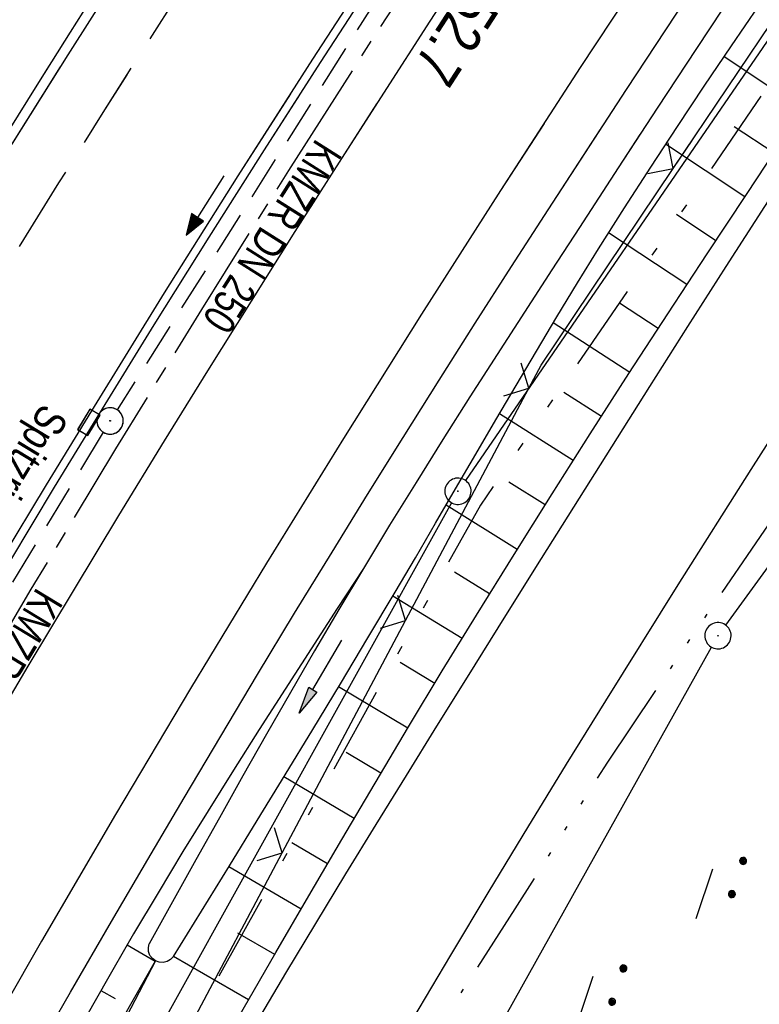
# Model space of a CAD drawing. Extents: x 510908 to 511586, y 472554 to 473315.
# Tile 4 of 34: x 511006 to 511048, y 472663 to 472719. Entities that reach past the tile are written whole.
import ezdxf

# ---------------------------------------------------------------- set-up
doc = ezdxf.new("R2010")
doc.units = 0
doc.header["$LTSCALE"] = 10
doc.header["$MEASUREMENT"] = 0
for name, pattern in [('ACAD_ISO14W100', [25.5, 12, -3, 0.5, -3, 0.5, -3, 0.5, -3]), ('ACHSE', [5.5, 4, -0.5, 0.5, -0.5]), ('AUSGEZOGEN', [0]), ('LT00', [0]), ('LT05', [0.7, 0.5, -0.2]), ('LT09', [0.54, 0.2, -0.1, 0.02, -0.1, 0.02, -0.1]), ('STRICHLINIE2', [0.375, 0.25, -0.125])]:
    doc.linetypes.add(name, pattern=pattern)
doc.layers.get('0').update_dxf_attribs({"linetype": 'LT00'})
for name, color, linetype in [('-AX-020', 250, 'ACHSE'), ('-Halt-Pfeil', 4, 'LT00'), ('-Haltung', 182, 'STRICHLINIE2'), ('-Haltungsbeschriftung', 182, 'LT00'), ('-ST-20-1', 250, 'LT00'), ('DFK_AB_L', 21, 'LT00'), ('DFK_AB_P', 7, 'LT00'), ('DFK_NUTZUNG', 250, 'LT00'), ('GEMARKUNGSGRENZE', 3, 'LT09'), ('PFEIL', 140, 'AUSGEZOGEN'), ('RINNE_TEXT', 11, 'Continuous'), ('TELEKOM', 210, 'ACAD_ISO14W100'), ('V93_AFBR_BAB', 250, 'LT00'), ('V93_BOESCH', 250, 'LT00'), ('V93_BOSCHUNG', 250, 'LT00'), ('V93_GRABEN', 250, 'LT00'), ('V93_KA_PRUF', 182, 'LT00'), ('V93_LD_MARK', 250, 'LT00'), ('V93_LG_MARK', 250, 'LT05'), ('V93_RINNE', 182, 'LT00'), ('V93_SINKK', 182, 'LT00'), ('V93_ZAUN', 40, 'LT00'), ('V94_AFBR_BAB', 250, 'LT00'), ('V94_BOESCH', 250, 'LT00'), ('V94_BOSCHUNG', 250, 'LT00'), ('V94_GRABEN', 250, 'LT00'), ('V94_KA_PRUF', 182, 'LT00'), ('V94_LD_MARK', 250, 'LT00'), ('V94_LG_MARK', 250, 'LT05'), ('V94_RINNE', 182, 'LT00'), ('V94_SINKK', 182, 'LT00'), ('V94_ZAUN', 40, 'LT00')]:
    doc.layers.add(name, color=color, linetype=linetype)
doc.styles.add('Arial', font='ARIAL.TTF')
doc.styles.add('Beschrift', font='ARIAL.TTF')
doc.styles.add('Haltungsbeschriftung', font='ARIAL.TTF', dxfattribs={"width": 0.75})

# ---------------------------------------------------------------- blocks, each defined once
blk = doc.blocks.new('SYMB0003')
at = {"color": 0, "linetype": 'ByBlock'}
for p, q in [((-0.015712, 0), (0.010166, 0.012015)), ((0, -0.021257), (-0.015712, 0)), ((0.010166, 0.012015), (0, -0.021257))]:
    blk.add_line(p, q, dxfattribs=at)
for points in [[(-0.031395, 0.499013), (-0.093691, 0.491144), (-0.154509, 0.475528), (-0.21289, 0.452414), (-0.267913, 0.422164), (-0.318712, 0.385257), (-0.364484, 0.342274), (-0.404509, 0.293893), (-0.438154, 0.240877), (-0.464888, 0.184062), (-0.484292, 0.124345), (-0.496058, 0.062667), (-0.5, 0)], [(0.5, 0), (0.496057, 0.062667), (0.484292, 0.124345), (0.464888, 0.184062), (0.438153, 0.240877), (0.404509, 0.293893), (0.364484, 0.342274), (0.318712, 0.385257), (0.267913, 0.422164), (0.21289, 0.452414), (0.154509, 0.475528), (0.093691, 0.491144), (0.031395, 0.499013), (-0.031395, 0.499013)], [(-0.5, 0), (-0.496058, -0.062667), (-0.484292, -0.124345), (-0.464888, -0.184062), (-0.438154, -0.240877), (-0.404509, -0.293893), (-0.364485, -0.342274), (-0.318712, -0.385257), (-0.267914, -0.422164), (-0.21289, -0.452414), (-0.154509, -0.475529), (-0.093691, -0.491144), (-0.031395, -0.499014), (0.031395, -0.499014)], [(0.031395, -0.499014), (0.093691, -0.491144), (0.154509, -0.475529), (0.21289, -0.452414), (0.267914, -0.422164), (0.318712, -0.385257), (0.364485, -0.342274), (0.404509, -0.293893), (0.438154, -0.240877), (0.464889, -0.184062), (0.484292, -0.124345), (0.496058, -0.062667), (0.5, 0)]]:
    blk.add_lwpolyline(points, dxfattribs=at)
blk = doc.blocks.new('SYMB0024')
at = {"color": 0, "linetype": 'ByBlock'}
for p, q in [((-0.5, 0.5), (0, 0)), ((0, 0), (0.5, 0.5))]:
    blk.add_line(p, q, dxfattribs=at)
blk = doc.blocks.new('Pfreil3')
at = {"layer": 'PFEIL'}
blk.add_hatch(color=256, dxfattribs=at).paths.add_polyline_path([(-1.549, 0.273), (-1.549, -0.273), (0, 0)])
for p, q in [((-1.549, 0), (-4.831, 0)), ((-1.549, -0.273), (-1.549, 0.273)), ((-1.549, 0.273), (0, 0)), ((0, 0), (-1.549, -0.273))]:
    blk.add_line(p, q, dxfattribs=at)
blk = doc.blocks.new('SYMB0652')
at = {"color": 0, "linetype": 'ByBlock'}
blk.add_lwpolyline([(-0.15, -0.075), (0.15, -0.075), (0.15, 0.075), (-0.15, 0.075), (-0.15, -0.075)], dxfattribs=at)
blk = doc.blocks.new('SYMB7270')
at = {"color": 0, "linetype": 'ByBlock'}
for p, q in [((-0.215, 0.537919), (-0.215, 0.512081)), ((-0.21, 0.507895), (-0.21, 0.542105)), ((-0.205, 0.544164), (-0.205, 0.505836)), ((-0.2, 0.505204), (-0.2, 0.544796)), ((-0.195, 0.544164), (-0.195, 0.505836)), ((-0.19, 0.507895), (-0.19, 0.542105)), ((-0.185, 0.537919), (-0.185, 0.512081)), ((-0.18, 0.524874), (-0.18, 0.525146)), ((-0.015, 0.537919), (-0.015, 0.512081)), ((-0.01, 0.507895), (-0.01, 0.542105)), ((-0.005, 0.544164), (-0.005, 0.505836)), ((0, 0.505204), (0, 0.544796)), ((0.005, 0.544164), (0.005, 0.505836)), ((0.01, 0.507895), (0.01, 0.542105)), ((0.015, 0.537919), (0.015, 0.512081)), ((0.02, 0.524874), (0.02, 0.525146)), ((-0.1, 0.375), (0.2, 0.375)), ((-1.015, 0.087919), (-1.015, 0.062081)), ((-1.01, 0.057894), (-1.01, 0.092105)), ((-1.005, 0.094164), (-1.005, 0.055836)), ((-1, 0.055203), (-1, 0.094796)), ((-0.995, 0.094164), (-0.995, 0.055836)), ((-0.99, 0.057894), (-0.99, 0.092105)), ((-0.985, 0.087919), (-0.985, 0.062081)), ((-0.98, 0.074874), (-0.98, 0.075145)), ((-0.815, 0.087919), (-0.815, 0.062081)), ((-0.81, 0.057894), (-0.81, 0.092105)), ((-0.805, 0.094164), (-0.805, 0.055836)), ((-0.8, 0.055203), (-0.8, 0.094796)), ((-0.795, 0.094164), (-0.795, 0.055836)), ((-0.79, 0.057894), (-0.79, 0.092105)), ((-0.785, 0.087919), (-0.785, 0.062081)), ((-0.78, 0.074874), (-0.78, 0.075145)), ((0.585, 0.087919), (0.585, 0.062081)), ((0.59, 0.057895), (0.59, 0.092105)), ((0.595, 0.094164), (0.595, 0.055836)), ((0.6, 0.055204), (0.6, 0.094796)), ((0.605, 0.094164), (0.605, 0.055836)), ((0.61, 0.057895), (0.61, 0.092105)), ((0.615, 0.087919), (0.615, 0.062081)), ((0.62, 0.074874), (0.62, 0.075146)), ((0.785, 0.087919), (0.785, 0.062081)), ((0.79, 0.057895), (0.79, 0.092105)), ((0.795, 0.094164), (0.795, 0.055836)), ((0.8, 0.055204), (0.8, 0.094796)), ((0.805, 0.094164), (0.805, 0.055836)), ((0.81, 0.057895), (0.81, 0.092105)), ((0.815, 0.087919), (0.815, 0.062081)), ((0.82, 0.074874), (0.82, 0.075146)), ((-0.9, -0.075), (-0.6, -0.075)), ((0.7, -0.075), (1, -0.075)), ((-0.215, -0.362081), (-0.215, -0.387919)), ((-0.21, -0.392105), (-0.21, -0.357895)), ((-0.205, -0.355836), (-0.205, -0.394164)), ((-0.2, -0.394796), (-0.2, -0.355204)), ((-0.195, -0.355836), (-0.195, -0.394164)), ((-0.19, -0.392105), (-0.19, -0.357895)), ((-0.185, -0.362081), (-0.185, -0.387919)), ((-0.18, -0.375126), (-0.18, -0.374855)), ((-0.015, -0.362081), (-0.015, -0.387919)), ((-0.01, -0.392105), (-0.01, -0.357895)), ((-0.005, -0.355836), (-0.005, -0.394164)), ((0, -0.394796), (0, -0.355204)), ((0.005, -0.355836), (0.005, -0.394164)), ((0.01, -0.392105), (0.01, -0.357895)), ((0.015, -0.362081), (0.015, -0.387919)), ((0.02, -0.375126), (0.02, -0.374855)), ((-0.1, -0.525), (0.2, -0.525))]:
    blk.add_line(p, q, dxfattribs=at)
for points in [[(-0.18, 0.525), (-0.181981, 0.533678), (-0.18753, 0.540637), (-0.19555, 0.544499), (-0.20445, 0.544499), (-0.21247, 0.540637), (-0.218019, 0.533678), (-0.22, 0.525), (-0.218019, 0.516322), (-0.21247, 0.509363), (-0.20445, 0.505501), (-0.19555, 0.505501), (-0.18753, 0.509363), (-0.181981, 0.516322), (-0.18, 0.525)], [(-0.01247, 0.540637), (-0.018019, 0.533678), (-0.02, 0.525), (-0.018019, 0.516322), (-0.01247, 0.509363), (-0.00445, 0.505501)], [(0.00445, 0.544499), (-0.00445, 0.544499), (-0.01247, 0.540637)], [(-0.00445, 0.505501), (0.00445, 0.505501), (0.01247, 0.509363), (0.018019, 0.516322), (0.02, 0.525)], [(0.02, 0.525), (0.018019, 0.533678), (0.01247, 0.540637), (0.00445, 0.544499)], [(-0.98, 0.075), (-0.981981, 0.083678), (-0.98753, 0.090637), (-0.99555, 0.094498), (-1.00445, 0.094498), (-1.01247, 0.090637), (-1.018019, 0.083678), (-1.02, 0.075), (-1.018019, 0.066322), (-1.01247, 0.059363), (-1.00445, 0.055501), (-0.99555, 0.055501), (-0.98753, 0.059363), (-0.981981, 0.066322), (-0.98, 0.075)], [(-0.78, 0.075), (-0.781981, 0.083678), (-0.78753, 0.090637), (-0.79555, 0.094498), (-0.80445, 0.094498), (-0.81247, 0.090637), (-0.818019, 0.083678), (-0.82, 0.075), (-0.818019, 0.066322), (-0.81247, 0.059363), (-0.80445, 0.055501), (-0.79555, 0.055501), (-0.78753, 0.059363), (-0.781981, 0.066322), (-0.78, 0.075)], [(0.62, 0.075), (0.618019, 0.083678), (0.61247, 0.090637), (0.60445, 0.094499), (0.59555, 0.094499), (0.58753, 0.090637), (0.581981, 0.083678), (0.58, 0.075), (0.581981, 0.066322), (0.58753, 0.059363), (0.59555, 0.055501), (0.60445, 0.055501), (0.61247, 0.059363), (0.618019, 0.066322), (0.62, 0.075)], [(0.82, 0.075), (0.818019, 0.083678), (0.81247, 0.090637), (0.80445, 0.094499), (0.79555, 0.094499), (0.78753, 0.090637), (0.781981, 0.083678), (0.78, 0.075), (0.781981, 0.066322), (0.78753, 0.059363), (0.79555, 0.055501), (0.80445, 0.055501), (0.81247, 0.059363), (0.818019, 0.066322), (0.82, 0.075)], [(-0.18, -0.375), (-0.181981, -0.366322), (-0.18753, -0.359363), (-0.19555, -0.355501), (-0.20445, -0.355501), (-0.21247, -0.359363), (-0.218019, -0.366322), (-0.22, -0.375), (-0.218019, -0.383678), (-0.21247, -0.390637), (-0.20445, -0.394499), (-0.19555, -0.394499), (-0.18753, -0.390637), (-0.181981, -0.383678), (-0.18, -0.375)], [(-0.01247, -0.359363), (-0.018019, -0.366322), (-0.02, -0.375), (-0.018019, -0.383678), (-0.01247, -0.390637), (-0.00445, -0.394499)], [(0.00445, -0.355501), (-0.00445, -0.355501), (-0.01247, -0.359363)], [(-0.00445, -0.394499), (0.00445, -0.394499), (0.01247, -0.390637), (0.018019, -0.383678), (0.02, -0.375)], [(0.02, -0.375), (0.018019, -0.366322), (0.01247, -0.359363), (0.00445, -0.355501)]]:
    blk.add_lwpolyline(points, dxfattribs=at)
blk = doc.blocks.new('SYMB0070')
at = {"color": 0, "linetype": 'ByBlock'}
for p, q in [((-0.5, 0), (0.2, 0)), ((0.5, 0), (0.2, 0.1)), ((0.2, 0.1), (0.2, 0)), ((0.468, 0), (0.21, 0.086)), ((0.21, 0.086), (0.21, -0.086)), ((0.21, -0.086), (0.468, 0)), ((0.22, -0.072), (0.437, 0)), ((0.23, -0.058), (0.405, 0)), ((0.24, -0.045), (0.374, 0)), ((0.342, 0), (0.25, 0.031)), ((0.25, 0.031), (0.25, -0.031)), ((0.25, -0.031), (0.342, 0)), ((0.26, -0.017), (0.31, 0)), ((0.27, -0.003), (0.279, 0))]:
    blk.add_line(p, q, dxfattribs=at)
for points in [[(0.2, 0), (0.2, -0.1), (0.5, 0)], [(0.437, 0), (0.22, 0.072), (0.22, -0.072)], [(0.405, 0), (0.23, 0.058), (0.23, -0.058)], [(0.374, 0), (0.24, 0.045), (0.24, -0.045)], [(0.31, 0), (0.26, 0.017), (0.26, -0.017)], [(0.279, 0), (0.27, 0.003), (0.27, -0.003)]]:
    blk.add_lwpolyline(points, dxfattribs=at)

msp = doc.modelspace()

# ---------------------------------------------------------------- linework, layer by layer
at = {"layer": '-AX-020', "ltscale": 0.2, "flags": 128}
msp.add_lwpolyline([(511480.547, 473221.704), (511477.572, 473218.186), (511475.548, 473215.811), (511467.291, 473206.202), (511458.976, 473196.642), (511450.605, 473187.132), (511442.182, 473177.667), (511433.709, 473168.249), (511425.188, 473158.872), (511416.622, 473149.537), (511408.014, 473140.241), (511399.365, 473130.982), (511390.679, 473121.758), (511381.958, 473112.568), (511373.205, 473103.409), (511364.421, 473094.278), (511355.61, 473085.175), (511346.772, 473076.096), (511337.912, 473067.039), (511329.031, 473058.003), (511320.132, 473048.986), (511311.216, 473039.984), (511302.286, 473030.997), (511293.345, 473022.02), (511284.394, 473013.053), (511275.436, 473004.094), (511266.473, 472995.139), (511255.909, 472984.591), (511236.789, 472965.502), (511230.177, 472958.9), (511223.567, 472952.294), (511216.964, 472945.683), (511210.368, 472939.063), (511203.785, 472932.433), (511197.215, 472925.788), (511190.663, 472919.125), (511184.131, 472912.443), (511177.622, 472905.739), (511171.139, 472899.01), (511164.685, 472892.252), (511158.263, 472885.464), (511151.877, 472878.643), (511145.529, 472871.786), (511139.222, 472864.891), (511132.96, 472857.955), (511126.746, 472850.976), (511120.583, 472843.952), (511114.476, 472836.881), (511109.32, 472830.82), (511103.322, 472823.655), (511097.386, 472816.438), (511091.511, 472809.171), (511085.699, 472801.854), (511079.95, 472794.488), (511074.265, 472787.072), (511068.642, 472779.609), (511063.084, 472772.097), (511057.591, 472764.538), (511052.162, 472756.933), (511046.799, 472749.281), (511041.501, 472741.584), (511036.27, 472733.841), (511031.105, 472726.054), (511026.007, 472718.223), (511020.976, 472710.349), (511016.012, 472702.431), (511011.117, 472694.472), (511006.29, 472686.471), (511001.532, 472678.429), (510996.842, 472670.347), (510992.818, 472663.272)], dxfattribs=at)
at = {"layer": '-Haltung'}
for p, q in [((511026.245, 472720.476), (511011.209, 472696.7)), ((511010.419, 472695.424), (510993.247, 472667.081))]:
    msp.add_line(p, q, dxfattribs=at)
at = {"layer": 'DFK_AB_L'}
for p, q in [((511082.026, 472766.872), (511031.075, 472692.678)), ((511045.921, 472684.427), (511097.929, 472755.964)), ((511030.286, 472691.404), (511008.12, 472651.502)), ((511021.607, 472641.127), (511045.114, 472683.165))]:
    msp.add_line(p, q, dxfattribs=at)
at = {"layer": 'GEMARKUNGSGRENZE', "ltscale": 2.5, "flags": 128}
msp.add_lwpolyline([(511338.816, 472915.913), (511340.719, 472885.882), (511337.388, 472885.57), (511309.655, 472881.528), (511259.852, 472877.768), (511252.986, 472872.448), (511243.285, 472879.226), (511234.252, 472878.215), (511233.258, 472867.438), (511216.033, 472862.714), (511207.797, 472857.961), (511191.39, 472853.613), (511190.752, 472855.636), (511140.812, 472836.029), (511125.011, 472817.797), (511083.654, 472766.593), (511031.927, 472691.269), (511009.322, 472650.577)], dxfattribs=at)
at = {"layer": 'TELEKOM', "ltscale": 0.05, "flags": 128}
msp.add_lwpolyline([(511019.969, 472642.387), (511020.438, 472643.202), (511022.022, 472646.235), (511024.135, 472651.249), (511028.097, 472659.23), (511033.921, 472668.242), (511039.203, 472676.619), (511044.42, 472684.403), (511051.03, 472694.015), (511057.105, 472702.986), (511061.739, 472709.887), (511067.22, 472717.539), (511072.832, 472725.19), (511085.343, 472741.254), (511094.092, 472752.55), (511098.905, 472758.532), (511103.081, 472764.004), (511107.615, 472769.18), (511110.409, 472772.201), (511113.88, 472775.805), (511119.802, 472781.768), (511125.358, 472787.688), (511130.245, 472792.716), (511134.537, 472796.266), (511139.793, 472800.629), (511143.293, 472803.179), (511146.475, 472805.768), (511153.213, 472810.056), (511159.357, 472814.124), (511167.372, 472818.882), (511171.887, 472821.396), (511179.29, 472825.39), (511183.304, 472827.348), (511189.595, 472830.157), (511195.22, 472832.375), (511199.366, 472833.855), (511204.622, 472835.852), (511210.47, 472837.7), (511222.276, 472841.171), (511251.5, 472848.853), (511287.824, 472856.064), (511307.783, 472859.884), (511326.595, 472862.484), (511361.458, 472866.273), (511376.394, 472867.459)], dxfattribs=at)
at = {"layer": 'V93_AFBR_BAB'}
for points in [[(511028.068, 472661.967), (511030.239, 472665.613), (511032.427, 472669.25), (511034.63, 472672.878), (511036.848, 472676.497), (511039.079, 472680.108), (511043.206, 472686.72), (511047.373, 472693.306), (511051.581, 472699.867), (511055.829, 472706.402), (511060.118, 472712.909), (511064.448, 472719.389), (511068.82, 472725.84), (511073.233, 472732.262), (511075.437, 472735.435), (511077.653, 472738.599), (511079.883, 472741.754), (511082.128, 472744.898), (511084.389, 472748.031), (511086.669, 472751.151)], [(510994.44, 472662.025), (510995.191, 472663.345), (510997.131, 472666.725), (510999.084, 472670.098), (511001.047, 472673.465), (511003.585, 472677.783), (511006.139, 472682.09), (511008.713, 472686.387), (511011.305, 472690.671), (511013.919, 472694.943), (511016.385, 472698.928), (511018.868, 472702.902), (511021.369, 472706.865), (511023.885, 472710.819), (511026.415, 472714.764), (511029.066, 472718.866), (511031.732, 472722.958), (511034.416, 472727.039), (511037.117, 472731.108), (511039.838, 472735.164), (511042.082, 472738.475), (511044.339, 472741.777), (511046.608, 472745.071), (511048.888, 472748.357)], [(511006.221, 472659.461), (511008.548, 472663.503), (511010.889, 472667.536), (511012.953, 472671.065), (511015.028, 472674.587), (511017.115, 472678.102), (511019.216, 472681.608), (511021.333, 472685.106), (511023.465, 472688.593), (511025.488, 472691.866), (511027.525, 472695.13), (511029.575, 472698.386), (511031.637, 472701.634), (511033.711, 472704.875), (511035.795, 472708.109), (511040.255, 472714.964), (511044.755, 472721.792), (511049.295, 472728.593)], [(511010.339, 472721.101), (511008.526, 472718.236), (511006.723, 472715.364), (511004.928, 472712.486), (511003.14, 472709.604), (511001.356, 472706.719), (510999.574, 472703.833), (510998.087, 472701.422), (510996.602, 472699.01), (510995.121, 472696.596), (510993.646, 472694.178), (510992.178, 472691.756), (510990.72, 472689.329), (510989.274, 472686.894), (510987.84, 472684.453), (510986.422, 472682.002), (510985.116, 472679.712), (510983.823, 472677.414), (510982.539, 472675.111), (510981.263, 472672.804), (510981.014, 472672.352)], [(511019.157, 472661.749), (511020.84, 472664.587), (511022.539, 472667.416), (511024.251, 472670.237), (511025.975, 472673.052), (511027.708, 472675.861), (511029.448, 472678.665), (511031.194, 472681.467), (511032.943, 472684.266), (511035.098, 472687.71), (511037.255, 472691.152), (511039.418, 472694.591), (511041.586, 472698.026), (511043.762, 472701.455), (511045.948, 472704.879), (511048.145, 472708.295)]]:
    msp.add_lwpolyline(points, dxfattribs=at)
at = {"layer": 'V93_BOESCH'}
for points in [[(511018.391, 472662.533), (511020.259, 472665.762), (511022.135, 472668.987), (511024.02, 472672.205), (511025.918, 472675.416), (511027.83, 472678.619), (511029.757, 472681.812), (511031.702, 472684.995), (511033.847, 472688.457), (511036.014, 472691.905), (511038.2, 472695.342), (511040.404, 472698.767), (511042.624, 472702.182), (511044.858, 472705.589), (511047.103, 472708.987), (511049.359, 472712.379)], [(511025.254, 472687.662), (511023.762, 472685.367), (511022.273, 472683.071), (511020.789, 472680.771), (511019.313, 472678.467), (511017.847, 472676.157), (511016.396, 472673.838), (511014.96, 472671.51), (511013.543, 472669.171), (511012.148, 472666.819), (511010.963, 472664.779), (511009.794, 472662.731), (511008.637, 472660.674), (511007.492, 472658.611), (511006.354, 472656.544), (511005.222, 472654.473), (511004.937, 472653.95)], [(511006.388, 472652.834), (511007.795, 472655.349), (511009.656, 472658.66), (511011.521, 472661.969), (511013.388, 472665.278)], [(511013.388, 472665.278), (511011.288, 472661.228), (511009.187, 472657.179), (511007.084, 472653.13), (511006.775, 472652.536)]]:
    msp.add_lwpolyline(points, dxfattribs=at)
at = {"layer": 'V93_BOSCHUNG'}
for p, q in [((511050.336, 472713.841), (511045.826, 472716.83)), ((511048.671, 472711.346), (511046.411, 472712.843)), ((511047.011, 472708.847), (511042.495, 472711.84)), ((511045.356, 472706.345), (511043.108, 472707.835)), ((511043.713, 472703.847), (511039.242, 472706.785)), ((511042.078, 472701.344), (511039.864, 472702.786)), ((511040.45, 472698.837), (511036.086, 472701.655)), ((511038.83, 472696.324), (511036.686, 472697.697)), ((511037.22, 472693.805), (511033.011, 472696.475)), ((511035.619, 472691.279), (511033.555, 472692.577)), ((511034.029, 472688.747), (511029.973, 472691.273)), ((511032.45, 472686.208), (511030.452, 472687.441)), ((511030.884, 472683.661), (511026.928, 472686.079)), ((511029.329, 472681.106), (511027.36, 472682.299)), ((511027.786, 472678.545), (511023.842, 472680.91)), ((511026.252, 472675.978), (511024.268, 472677.157)), ((511024.723, 472673.397), (511020.724, 472675.773)), ((511023.207, 472670.82), (511021.179, 472672.013)), ((511021.699, 472668.239), (511017.575, 472670.642)), ((511020.196, 472665.654), (511018.095, 472666.866)), ((511011.787, 472666.202), (511013.383, 472665.268)), ((511018.694, 472663.057), (511014.418, 472665.525)), ((511010.284, 472663.593), (511011.099, 472663.129))]:
    msp.add_line(p, q, dxfattribs=at)
at = {"layer": 'V93_GRABEN'}
for points in [[(511048.738, 472724.076), (511046.489, 472720.693), (511044.25, 472717.302), (511042.018, 472713.906), (511039.793, 472710.506), (511037.573, 472707.102), (511036.003, 472704.69), (511034.437, 472702.276), (511032.878, 472699.858), (511031.326, 472697.435), (511029.786, 472695.005), (511028.259, 472692.567), (511026.748, 472690.12), (511025.254, 472687.662), (511023.851, 472685.312), (511022.464, 472682.952), (511021.092, 472680.583), (511019.732, 472678.208), (511018.382, 472675.826), (511017.04, 472673.439), (511015.705, 472671.048), (511014.373, 472668.655), (511013.044, 472666.261)], [(511014.417, 472665.524), (511016.015, 472668.112), (511017.611, 472670.701), (511019.204, 472673.292), (511020.792, 472675.885), (511022.374, 472678.483), (511023.948, 472681.086), (511025.512, 472683.694), (511027.065, 472686.31), (511028.219, 472688.271), (511029.367, 472690.235), (511030.514, 472692.2), (511031.66, 472694.165), (511032.809, 472696.129), (511033.962, 472698.09), (511035.122, 472700.046), (511036.292, 472701.997), (511037.474, 472703.94), (511038.67, 472705.874), (511040.147, 472708.214), (511041.645, 472710.54), (511043.163, 472712.854), (511044.698, 472715.157), (511046.247, 472717.452), (511047.807, 472719.739)], [(511014.417, 472665.524), (511014.262, 472665.357), (511014.065, 472665.241), (511013.843, 472665.188), (511013.615, 472665.2), (511013.401, 472665.278), (511013.217, 472665.414), (511013.081, 472665.597), (511013.003, 472665.811), (511012.991, 472666.039), (511013.044, 472666.261)]]:
    msp.add_lwpolyline(points, dxfattribs=at)
at = {"layer": 'V93_LD_MARK'}
for points in [[(511063.313, 472753.841), (511057.774, 472745.993), (511052.299, 472738.099), (511046.89, 472730.159), (511042.234, 472723.209), (511037.629, 472716.226), (511033.075, 472709.209), (511028.575, 472702.158), (511024.128, 472695.074), (511019.737, 472687.956), (511015.401, 472680.805), (511011.123, 472673.62), (511006.902, 472666.401), (511002.74, 472659.15), (511001.361, 472656.7)], [(510981.455, 472672.013), (510982.527, 472673.914), (510983.977, 472676.473), (510985.435, 472679.028), (510986.901, 472681.578), (510989.045, 472685.264), (510991.209, 472688.938), (510993.393, 472692.601), (510995.594, 472696.253), (510997.81, 472699.897), (511000.039, 472703.532), (511004.203, 472710.25), (511008.407, 472716.944), (511012.65, 472723.612), (511014.549, 472726.569), (511016.458, 472729.52), (511018.377, 472732.463), (511020.309, 472735.399), (511022.255, 472738.325), (511024.217, 472741.242), (511026.196, 472744.147), (511027.9, 472746.616), (511029.619, 472749.074), (511031.355, 472751.521)]]:
    msp.add_lwpolyline(points, dxfattribs=at)
at = {"layer": 'V93_LG_MARK', "flags": 128}
msp.add_lwpolyline([(510984.222, 472669.884), (510985.191, 472671.586), (510987.557, 472675.706), (510989.938, 472679.818), (510992.067, 472683.467), (510994.207, 472687.109), (510996.361, 472690.744), (510998.528, 472694.37), (511000.71, 472697.987), (511002.908, 472701.595), (511005.39, 472705.624), (511007.892, 472709.641), (511010.412, 472713.646), (511012.949, 472717.64), (511015.502, 472721.625), (511018.153, 472725.729), (511020.82, 472729.822), (511023.505, 472733.904), (511026.21, 472737.972), (511028.935, 472742.027), (511031.623, 472745.981), (511034.331, 472749.921), (511037.059, 472753.847), (511039.806, 472757.761), (511042.571, 472761.661), (511045.535, 472765.802), (511048.518, 472769.928), (511051.52, 472774.042), (511054.538, 472778.143), (511057.574, 472782.231), (511059.133, 472784.318), (511060.695, 472786.402), (511062.259, 472788.485), (511063.824, 472790.567)], dxfattribs=at)
at = {"layer": 'V93_RINNE'}
for points in [[(510991.316, 472664.427), (510992.777, 472666.998), (510995.137, 472671.111), (510997.514, 472675.215), (511000.018, 472679.499), (511002.539, 472683.772), (511005.08, 472688.033), (511007.64, 472692.283), (511010.222, 472696.52), (511013.322, 472701.542), (511016.452, 472706.546), (511019.612, 472711.53), (511022.801, 472716.496), (511025.507, 472720.661), (511028.232, 472724.813), (511030.975, 472728.953), (511033.735, 472733.082), (511036.511, 472737.2), (511039.193, 472741.147), (511041.89, 472745.085), (511044.602, 472749.012), (511047.33, 472752.927)], [(511044.183, 472749.265), (511041.459, 472745.32), (511038.751, 472741.364), (511036.057, 472737.398), (511033.282, 472733.28), (511030.522, 472729.152), (511027.78, 472725.012), (511025.056, 472720.86), (511022.351, 472716.696), (511018.094, 472710.048), (511013.889, 472703.367), (511009.738, 472696.652), (511007.159, 472692.419), (511004.601, 472688.174), (511002.062, 472683.917), (510999.543, 472679.648), (510997.042, 472675.369), (510994.661, 472671.256), (510992.298, 472667.133), (510990.931, 472664.724)]]:
    msp.add_lwpolyline(points, dxfattribs=at)
at = {"layer": 'V93_ZAUN'}
for p, q in [((511042.933, 472710.463), (511051.305, 472722.909)), ((511027.655, 472684.691), (511034.693, 472697.937)), ((511020.617, 472671.444), (511027.655, 472684.691)), ((511013.58, 472658.198), (511020.617, 472671.444))]:
    msp.add_line(p, q, dxfattribs=at)
msp.add_lwpolyline([(511034.693, 472697.937), (511035.393, 472699.255), (511042.933, 472710.463)], dxfattribs=at)
at = {"layer": 'V94_AFBR_BAB'}
for points in [[(511007.33, 472716.331), (511006.723, 472715.363), (511004.928, 472712.486), (511003.14, 472709.604), (511001.356, 472706.719), (510999.574, 472703.833), (510998.087, 472701.422), (510996.602, 472699.01), (510995.121, 472696.596), (510993.646, 472694.179), (510992.178, 472691.756), (510990.72, 472689.329), (510989.274, 472686.894), (510987.84, 472684.453), (510986.422, 472682.002), (510985.116, 472679.712), (510983.823, 472677.414), (510982.539, 472675.111), (510981.263, 472672.804), (510981.014, 472672.352)], [(510994.44, 472662.025), (510995.191, 472663.345), (510997.131, 472666.725), (510999.084, 472670.098), (511001.047, 472673.465), (511003.585, 472677.783), (511006.139, 472682.09), (511008.713, 472686.387), (511011.305, 472690.671), (511013.919, 472694.943), (511016.385, 472698.928), (511018.868, 472702.902), (511021.369, 472706.866), (511023.885, 472710.819), (511026.02, 472714.148)], [(511003.647, 472654.942), (511003.911, 472655.41), (511006.221, 472659.461), (511008.548, 472663.503), (511010.889, 472667.536), (511012.953, 472671.065), (511015.028, 472674.587), (511017.115, 472678.102), (511019.216, 472681.608), (511021.333, 472685.106), (511023.465, 472688.593), (511025.488, 472691.866), (511027.525, 472695.13), (511029.575, 472698.386), (511031.637, 472701.634), (511033.711, 472704.875), (511035.795, 472708.109), (511038.757, 472712.661)], [(511011.733, 472648.722), (511012.963, 472650.936), (511014.458, 472653.599), (511015.967, 472656.254), (511017.491, 472658.9), (511019.157, 472661.749), (511020.84, 472664.587), (511022.539, 472667.416), (511024.251, 472670.237), (511025.975, 472673.052), (511027.708, 472675.861), (511029.449, 472678.665), (511031.194, 472681.467), (511032.943, 472684.266), (511035.098, 472687.71), (511037.255, 472691.152), (511039.418, 472694.591), (511041.586, 472698.026), (511043.762, 472701.455), (511045.948, 472704.879), (511048.145, 472708.295), (511050.115, 472711.335)], [(511017.786, 472644.066), (511019.005, 472646.25), (511021.381, 472650.452), (511023.782, 472654.64), (511025.915, 472658.309), (511028.068, 472661.967), (511030.239, 472665.613), (511032.427, 472669.25), (511034.63, 472672.878), (511036.848, 472676.497), (511039.079, 472680.108), (511043.206, 472686.72), (511047.373, 472693.306), (511051.581, 472699.867), (511055.829, 472706.402), (511058.44, 472710.363)]]:
    msp.add_lwpolyline(points, dxfattribs=at)
at = {"layer": 'V94_BOESCH'}
for points in [[(511010.873, 472649.384), (511011.364, 472650.254), (511013.079, 472653.273), (511014.802, 472656.288), (511016.53, 472659.3), (511018.391, 472662.533), (511020.259, 472665.762), (511022.135, 472668.987), (511024.02, 472672.205), (511025.918, 472675.416), (511027.83, 472678.619), (511029.757, 472681.813), (511031.702, 472684.995), (511033.847, 472688.457), (511036.014, 472691.905), (511038.2, 472695.342), (511040.404, 472698.767), (511042.624, 472702.182), (511044.858, 472705.589), (511047.103, 472708.987), (511048.769, 472711.492)], [(511025.254, 472687.662), (511023.762, 472685.367), (511022.273, 472683.071), (511020.789, 472680.771), (511019.313, 472678.467), (511017.847, 472676.157), (511016.396, 472673.838), (511014.96, 472671.51), (511013.543, 472669.171), (511012.148, 472666.819), (511010.963, 472664.779), (511009.794, 472662.731), (511008.637, 472660.674), (511007.492, 472658.611), (511006.354, 472656.544), (511005.222, 472654.473), (511004.937, 472653.95)], [(511006.388, 472652.834), (511007.795, 472655.349), (511009.656, 472658.66), (511011.521, 472661.97), (511013.388, 472665.278)], [(511013.388, 472665.278), (511011.288, 472661.228), (511009.187, 472657.179), (511007.084, 472653.13), (511006.775, 472652.536)]]:
    msp.add_lwpolyline(points, dxfattribs=at)
at = {"layer": 'V94_BOSCHUNG'}
for p, q in [((511047.011, 472708.847), (511042.495, 472711.84)), ((511045.356, 472706.345), (511043.108, 472707.835)), ((511043.713, 472703.847), (511039.241, 472706.785)), ((511042.078, 472701.344), (511039.864, 472702.786)), ((511040.45, 472698.837), (511036.086, 472701.655)), ((511038.83, 472696.324), (511036.686, 472697.697)), ((511037.22, 472693.805), (511033.011, 472696.475)), ((511035.619, 472691.279), (511033.555, 472692.577)), ((511034.029, 472688.747), (511029.973, 472691.273)), ((511032.45, 472686.208), (511030.452, 472687.441)), ((511030.884, 472683.661), (511026.928, 472686.079)), ((511029.329, 472681.106), (511027.36, 472682.299)), ((511027.786, 472678.546), (511023.842, 472680.91)), ((511026.252, 472675.978), (511024.268, 472677.157)), ((511024.723, 472673.397), (511020.724, 472675.773)), ((511023.207, 472670.82), (511021.179, 472672.013)), ((511021.699, 472668.239), (511017.575, 472670.642)), ((511020.196, 472665.654), (511018.095, 472666.866)), ((511011.787, 472666.202), (511013.383, 472665.268)), ((511018.694, 472663.057), (511014.418, 472665.525)), ((511010.284, 472663.593), (511011.099, 472663.129))]:
    msp.add_line(p, q, dxfattribs=at)
at = {"layer": 'V94_GRABEN'}
for points in [[(511041.03, 472712.396), (511039.793, 472710.506), (511037.573, 472707.102), (511036.003, 472704.69), (511034.437, 472702.276), (511032.878, 472699.858), (511031.326, 472697.435), (511029.786, 472695.005), (511028.259, 472692.567), (511026.748, 472690.12), (511025.254, 472687.662), (511023.851, 472685.312), (511022.464, 472682.952), (511021.092, 472680.584), (511019.732, 472678.208), (511018.382, 472675.826), (511017.04, 472673.439), (511015.705, 472671.048), (511014.373, 472668.655), (511013.044, 472666.261)], [(511014.417, 472665.524), (511016.015, 472668.112), (511017.611, 472670.701), (511019.204, 472673.292), (511020.792, 472675.885), (511022.374, 472678.483), (511023.948, 472681.086), (511025.512, 472683.694), (511027.065, 472686.31), (511028.219, 472688.271), (511029.367, 472690.235), (511030.514, 472692.2), (511031.66, 472694.165), (511032.809, 472696.129), (511033.962, 472698.09), (511035.122, 472700.046), (511036.292, 472701.997), (511037.474, 472703.94), (511038.67, 472705.874), (511040.147, 472708.214), (511041.646, 472710.54), (511042.733, 472712.197)], [(511014.417, 472665.524), (511014.262, 472665.357), (511014.065, 472665.242), (511013.843, 472665.188), (511013.615, 472665.2), (511013.401, 472665.278), (511013.217, 472665.414), (511013.081, 472665.597), (511013.003, 472665.811), (511012.991, 472666.039), (511013.044, 472666.261)]]:
    msp.add_lwpolyline(points, dxfattribs=at)
at = {"layer": 'V94_LD_MARK'}
for points in [[(510981.455, 472672.013), (510982.527, 472673.914), (510983.977, 472676.473), (510985.435, 472679.028), (510986.901, 472681.578), (510989.045, 472685.264), (510991.209, 472688.938), (510993.393, 472692.601), (510995.594, 472696.253), (510997.81, 472699.897), (511000.039, 472703.532), (511004.203, 472710.25), (511007.975, 472716.255)], [(511035.558, 472713.035), (511033.075, 472709.209), (511028.575, 472702.158), (511024.128, 472695.074), (511019.737, 472687.956), (511015.401, 472680.805), (511011.123, 472673.62), (511006.902, 472666.401), (511002.74, 472659.15), (511001.361, 472656.7)]]:
    msp.add_lwpolyline(points, dxfattribs=at)
at = {"layer": 'V94_LG_MARK', "flags": 128}
msp.add_lwpolyline([(510984.222, 472669.884), (510985.191, 472671.586), (510987.557, 472675.706), (510989.938, 472679.818), (510992.067, 472683.467), (510994.207, 472687.109), (510996.361, 472690.744), (510998.528, 472694.37), (511000.71, 472697.987), (511002.908, 472701.595), (511005.39, 472705.624), (511007.892, 472709.641), (511010.412, 472713.646), (511011.787, 472715.81)], dxfattribs=at)
at = {"layer": 'V94_RINNE'}
for points in [[(511021.088, 472714.724), (511018.094, 472710.048), (511013.889, 472703.367), (511009.738, 472696.652), (511007.159, 472692.419), (511004.601, 472688.174), (511002.062, 472683.917), (510999.543, 472679.648), (510997.042, 472675.369), (510994.661, 472671.256), (510992.298, 472667.133), (510990.931, 472664.724)], [(510991.316, 472664.427), (510992.777, 472666.998), (510995.137, 472671.111), (510997.514, 472675.215), (511000.018, 472679.499), (511002.539, 472683.772), (511005.08, 472688.033), (511007.64, 472692.283), (511010.222, 472696.52), (511013.322, 472701.542), (511016.452, 472706.546), (511019.612, 472711.53), (511021.623, 472714.662)]]:
    msp.add_lwpolyline(points, dxfattribs=at)
at = {"layer": 'V94_ZAUN'}
for p, q in [((511042.933, 472710.463), (511044, 472712.049)), ((511027.655, 472684.691), (511034.693, 472697.937)), ((511020.617, 472671.444), (511027.655, 472684.691)), ((511013.58, 472658.198), (511020.617, 472671.444))]:
    msp.add_line(p, q, dxfattribs=at)
msp.add_lwpolyline([(511034.693, 472697.937), (511035.393, 472699.255), (511042.933, 472710.463)], dxfattribs=at)

# ---------------------------------------------------------------- block references
at = {"layer": '-Halt-Pfeil', "xscale": 3.999999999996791, "yscale": 4, "zscale": 4, "rotation": 237.6912821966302}
msp.add_blockref('SYMB0070', (511016.224, 472708.35), dxfattribs=at)
at = {"layer": 'DFK_AB_P', "xscale": 1.499999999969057, "yscale": 1.5, "zscale": 1.5, "rotation": 251.2881100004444}
for p in [(511030.65, 472692.06), (511045.48, 472683.82)]:
    msp.add_blockref('SYMB0003', p, dxfattribs=at)
at = {"layer": 'DFK_NUTZUNG', "xscale": 10, "yscale": 10, "zscale": 10, "rotation": 251.28826}
msp.add_blockref('SYMB7270', (511042.997, 472661.752), dxfattribs=at)
at = {"layer": 'PFEIL', "rotation": 239.5767866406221}
msp.add_blockref('Pfreil3', (511021.587, 472679.411), dxfattribs=at)
at = {"layer": 'V93_KA_PRUF', "xscale": 1.499999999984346, "yscale": 1.5, "zscale": 1.5, "rotation": 232.4313115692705}
msp.add_blockref('SYMB0003', (511010.808, 472696.066), dxfattribs=at)
at = {"layer": 'V93_SINKK', "xscale": 4.500000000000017, "yscale": 4.5, "zscale": 4.5, "rotation": 238.6464507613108}
msp.add_blockref('SYMB0652', (511009.596, 472695.99), dxfattribs=at)
at = {"layer": 'V93_ZAUN', "yscale": 2.100000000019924, "zscale": 2.1}
for p, xscale, rotation in [((511042.933, 472710.463), 2.099999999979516, 56.07068219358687), ((511034.693, 472697.937), 2.099999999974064, 62.01954219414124), ((511027.655, 472684.691), 2.099999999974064, 62.01954219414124), ((511020.617, 472671.444), 2.099999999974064, 62.01954219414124)]:
    msp.add_blockref('SYMB0024', p, dxfattribs=dict(at, xscale=xscale, rotation=rotation))
at = {"layer": 'V94_KA_PRUF', "xscale": 1.500000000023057, "yscale": 1.5, "zscale": 1.5, "rotation": 263.3409047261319}
msp.add_blockref('SYMB0003', (511010.808, 472696.066), dxfattribs=at)
at = {"layer": 'V94_SINKK', "xscale": 4.49999999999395, "yscale": 4.5, "zscale": 4.5, "rotation": 238.9238814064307}
msp.add_blockref('SYMB0652', (511009.596, 472695.99), dxfattribs=at)
at = {"layer": 'V94_ZAUN', "yscale": 2.099999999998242, "zscale": 2.1}
for p, xscale, rotation in [((511042.933, 472710.463), 2.099999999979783, 56.07050399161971), ((511034.693, 472697.937), 2.100000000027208, 62.02069399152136), ((511027.655, 472684.691), 2.100000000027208, 62.02069399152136), ((511020.617, 472671.444), 2.100000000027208, 62.02069399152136)]:
    msp.add_blockref('SYMB0024', p, dxfattribs=dict(at, xscale=xscale, rotation=rotation))

# ---------------------------------------------------------------- texts
at = {"layer": '-Haltungsbeschriftung', "style": 'Haltungsbeschriftung', "width": 0.75}
for rotation, p in [(237.6913, (511022.573, 472712.219)), (238.7881, (511006.637, 472686.631))]:
    msp.add_text('KMZR DN 250', height=1.8, rotation=rotation, dxfattribs=at).set_placement(p)
at = {"layer": '-ST-20-1', "style": 'Beschrift', "width": 0.8}
msp.add_text('  152.7', height=2.5, rotation=-122.9253, dxfattribs=at).set_placement((511032.656, 472723.463))
at = {"layer": 'RINNE_TEXT', "style": 'Arial', "width": 0.8}
msp.add_text('Spitzrinne (Gußasphalt)', height=1.8, rotation=238.7433, dxfattribs=at).set_placement((511006.954, 472697.147))

doc.saveas('drawing.dxf')
